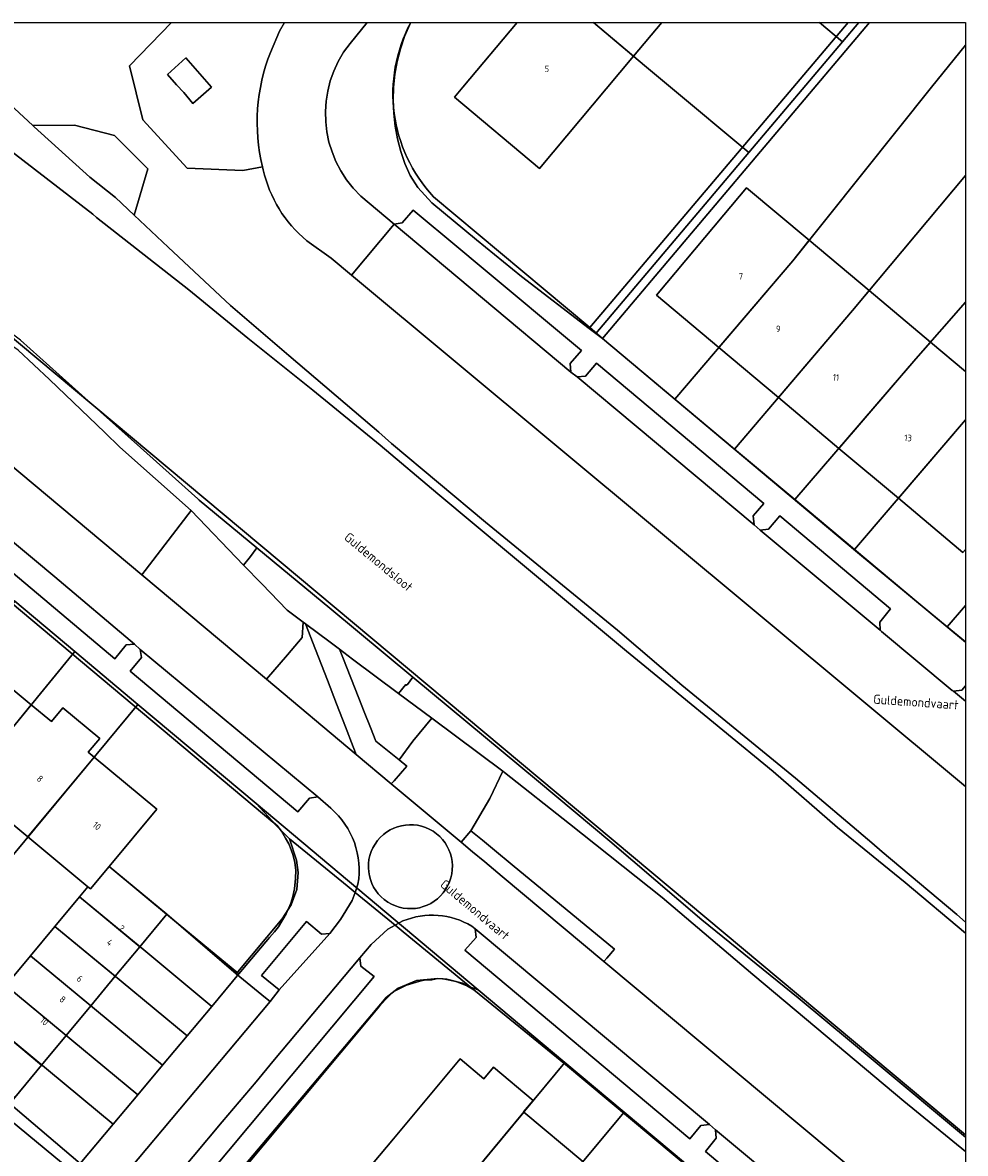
# Model space of a CAD drawing. Header units: metres. Extents: x 93498 to 93835, y 474827 to 475005.
# Tile 17 of 18: x 93642 to 93714, y 474919 to 475005. Entities that reach past the tile are written whole.
import ezdxf
from ezdxf.enums import TextEntityAlignment as Align
from ezdxf.lldxf.tags import DXFTag

# ---------------------------------------------------------------- set-up
doc = ezdxf.new("R2010")
doc.units = ezdxf.units.M
for name, color, linetype in [('B-WE-GK-KADEMUUR-G', 252, 'Continuous'), ('B-WE-GR-BEPLANTING_CULTUUR_BOSPLANTSOEN-G', 96, 'GR-PLANTSOEN'), ('B-WE-GR-BEPLANTING_CULTUUR_HEESTERS-G', 96, 'Continuous'), ('B-WE-GR-GRAS_KRUIDENRIJK-G', 96, 'Continuous'), ('B-WE-GR-GROENVOORZIENING-G', 96, 'Continuous'), ('B-WE-GW-WATERGANG_INSTEEK-G', 252, 'Continuous'), ('B-WE-KG-GRENS_PERCEEL-G', 150, 'KG-PERCEEL'), ('B-WE-OG-BEBOUWING-G', 3, 'Continuous'), ('B-WE-OG-BEBOUWING-T18', 2, 'Continuous'), ('B-WE-OG-BEBOUWING_HUISNUMMER-T18', 2, 'Continuous'), ('B-WE-OG-BEBOUWING_STRAATNAAM-T18', 3, 'Continuous'), ('B-WE-OG-TERREIN_ERF-G', 252, 'Continuous'), ('B-WE-OG-WATER-G', 150, 'Continuous'), ('B-WE-VH-VERHARDING_BETONSTRAATSTEEN-G', 252, 'Continuous'), ('B-WE-VH-VERHARDING_OPEN-G', 252, 'Continuous'), ('B-WE-VH-VERHARDING_TEGEL-G', 252, 'Continuous')]:
    doc.layers.add(name, color=color, linetype=linetype)
doc.styles.add('NLCS-ISO', font='txt')
doc.styles.get("Standard").update_dxf_attribs({"font": 'arial.ttf'})
doc.linetypes.add('GR-PLANTSOEN', pattern='A,0,[179,NLCS.shx,S=2,R=0,X=0,Y=0],-4', length=4)
tags = doc.linetypes.add('KG-PERCEEL', pattern='A,5.5,-2,["P",Standard,S=1.8,R=0,X=-0.5,Y=-0.9],-2,5.5,-2,[5,NLCS.shx,S=0.75,R=0,X=0,Y=0],-2', length=19).pattern_tags.tags
tags[6] = DXFTag(74, 10)

msp = doc.modelspace()

# ---------------------------------------------------------------- linework, layer by layer
msp.add_lwpolyline([(93498.56, 475004.928), (93713.6, 475004.928), (93713.6, 474827.2), (93498.56, 474827.2)], close=True)
at = {"layer": 'B-WE-GK-KADEMUUR-G', "ltscale": 0.2, "flags": 128}
for points in [[(93627.026, 475004.928), (93629.914, 475002.833), (93634.174, 475000), (93637.323, 474997.87), (93647.111, 474990.323), (93647.407, 474990.089), (93654.42, 474984.557), (93658.922, 474980.895), (93663.89, 474976.927), (93669.011, 474972.725), (93673.403, 474969.014), (93678.793, 474964.522), (93687.789, 474957.036), (93691.281, 474954.154), (93698.948, 474947.866), (93703.846, 474943.598), (93709.007, 474939.406), (93713.6, 474935.549)], [(93655.222, 474968.54), (93655.107, 474968.635), (93650.756, 474972.555), (93646.755, 474976.095), (93641.601, 474980.735), (93637.598, 474983.724)], [(93659.603, 474964.913), (93655.222, 474968.54)], [(93671.497, 474955.047), (93665.175, 474960.299), (93659.603, 474964.913)], [(93713.6, 474919.988), (93706.891, 474925.601), (93700.855, 474930.617), (93693.53, 474936.567), (93686.507, 474942.557), (93681.079, 474947.087), (93671.497, 474955.047)]]:
    msp.add_lwpolyline(points, dxfattribs=at)
at = {"layer": 'B-WE-GR-BEPLANTING_CULTUUR_BOSPLANTSOEN-G', "ltscale": 0.2, "flags": 128}
msp.add_lwpolyline([(93653.102, 475004.928), (93649.902, 475001.639), (93650.919, 474997.512), (93654.312, 474993.837), (93658.552, 474993.667), (93660.042, 474993.949), (93660.042, 474993.949, -0.155554), (93660.653, 475002.658), (93660.653, 475002.658), (93661.348, 475004.281), (93661.729, 475004.928)], format="xyb", dxfattribs=at)
for points in [[(93654.903, 475001.44), (93656.151, 475000.017), (93654.744, 474998.776), (93654.056, 474999.591), (93653.496, 475000.199), (93652.812, 475000.987), (93654.214, 475002.243), (93654.903, 475001.44)], [(93642.554, 474997.076), (93642.656, 474996.982), (93646.893, 474993.14), (93648.842, 474991.607), (93650.26, 474990.262), (93651.315, 474993.78), (93648.771, 474996.325), (93645.718, 474997.116), (93642.554, 474997.076)]]:
    msp.add_lwpolyline(points, close=True, dxfattribs=at)
at = {"layer": 'B-WE-GR-BEPLANTING_CULTUUR_HEESTERS-G', "ltscale": 0.2, "flags": 128}
msp.add_lwpolyline([(93658.606, 474963.589), (93654.607, 474967.739), (93650.848, 474962.838), (93660.344, 474954.887), (93661.938, 474956.748), (93663.074, 474958.076), (93663.14, 474959.24), (93661.918, 474960.152), (93659.981, 474962.162), (93658.606, 474963.589)], close=True, dxfattribs=at)
at = {"layer": 'B-WE-GR-GRAS_KRUIDENRIJK-G', "ltscale": 0.2, "flags": 128}
for points in [[(93634.135, 475004.928), (93637.059, 475002.16), (93638.973, 475000.348), (93639.374, 475000), (93642.554, 474997.076), (93645.718, 474997.116), (93648.771, 474996.325), (93651.315, 474993.78), (93650.26, 474990.262), (93652.848, 474987.807), (93657.617, 474983.378), (93662.047, 474979.572), (93668.387, 474974.157), (93668.896, 474973.708), (93669.869, 474972.85), (93677.043, 474966.861), (93687.101, 474958.627), (93691.998, 474954.434), (93700.652, 474947.361), (93706.46, 474942.419), (93707.263, 474941.743), (93712.951, 474936.954), (93713.6, 474936.384)], [(93713.6, 474918.906), (93708.898, 474922.736), (93702.292, 474928.313), (93697.396, 474932.393), (93690.486, 474938.271), (93683.428, 474943.883), (93678.495, 474947.775), (93678.361, 474947.875), (93677.361, 474945.794), (93675.919, 474943.347), (93676.797, 474942.623), (93677.723, 474941.859), (93679.069, 474940.75), (93686.86, 474934.328), (93686.271, 474933.638), (93686.056, 474933.386), (93713.6, 474910.375)]]:
    msp.add_lwpolyline(points, dxfattribs=at)
msp.add_lwpolyline([(93713.6, 474946.713), (93666.82, 474985.685), (93666.82, 474985.685), (93665.266, 474986.98), (93663.422, 474988.306), (93663.422, 474988.306, -0.16693), (93660.103, 474993.707), (93660.103, 474993.707), (93660.042, 474993.949), (93658.552, 474993.667), (93654.312, 474993.837), (93650.919, 474997.512), (93649.902, 475001.639), (93653.102, 475004.928)], format="xyb", dxfattribs=at)
msp.add_lwpolyline([(93648.018, 474973.686), (93643.804, 474977.738), (93641.438, 474979.971), (93634.563, 474984.677), (93633.947, 474984.208), (93630.819, 474981.826), (93631.857, 474976.194), (93634.69, 474975.181), (93637.387, 474973.849), (93639.567, 474972.284), (93650.848, 474962.838), (93654.607, 474967.739), (93649.181, 474972.567), (93648.018, 474973.686)], close=True, dxfattribs=at)
at = {"layer": 'B-WE-GR-GROENVOORZIENING-G', "ltscale": 0.2, "flags": 128}
for points in [[(93667.191, 474949.154), (93666.96, 474949.748), (93666.372, 474951.259), (93665.691, 474953.01), (93664.987, 474954.819), (93664.074, 474957.166), (93663.319, 474959.106), (93663.14, 474959.24), (93663.074, 474958.076), (93661.938, 474956.748), (93660.344, 474954.887), (93667.191, 474949.154)], [(93672.946, 474951.918), (93670.401, 474953.818), (93666.902, 474956.431), (93665.909, 474957.172), (93666.152, 474956.558), (93667.38, 474953.453), (93667.794, 474952.407), (93668.269, 474951.206), (93668.679, 474950.17), (93670.457, 474948.738), (93671.501, 474950.166), (93672.946, 474951.918)], [(93671.501, 474950.166), (93670.457, 474948.738), (93671.039, 474948.269), (93670.069, 474947.158), (93669.856, 474946.914), (93675.173, 474942.469), (93675.919, 474943.347), (93677.361, 474945.794), (93678.361, 474947.875), (93672.946, 474951.918), (93671.501, 474950.166)]]:
    msp.add_lwpolyline(points, close=True, dxfattribs=at)
at = {"layer": 'B-WE-GW-WATERGANG_INSTEEK-G', "ltscale": 0.2, "flags": 128}
for points in [[(93627.026, 475004.928), (93629.914, 475002.833), (93634.174, 475000), (93637.323, 474997.87), (93647.111, 474990.323), (93647.407, 474990.089), (93654.42, 474984.557), (93658.922, 474980.895), (93663.89, 474976.927), (93669.011, 474972.725), (93673.403, 474969.014), (93678.793, 474964.522), (93687.789, 474957.036), (93691.281, 474954.154), (93698.948, 474947.866), (93703.846, 474943.598), (93709.007, 474939.406), (93713.6, 474935.549)], [(93713.6, 474936.384), (93712.951, 474936.954), (93707.263, 474941.743), (93706.46, 474942.419), (93700.652, 474947.361), (93691.998, 474954.434), (93687.101, 474958.627), (93677.043, 474966.861), (93669.869, 474972.85), (93668.896, 474973.708), (93668.387, 474974.157), (93662.047, 474979.572), (93657.617, 474983.378), (93652.848, 474987.807), (93650.26, 474990.262), (93648.842, 474991.607), (93646.893, 474993.14), (93642.656, 474996.982), (93642.554, 474997.076), (93639.374, 475000), (93638.973, 475000.348), (93637.059, 475002.16), (93634.135, 475004.928)], [(93641.438, 474979.971), (93643.804, 474977.738), (93648.018, 474973.686), (93649.181, 474972.567), (93654.607, 474967.739), (93654.607, 474967.739), (93658.606, 474963.589), (93659.123, 474964.24), (93659.603, 474964.913), (93655.222, 474968.54), (93655.107, 474968.635), (93650.756, 474972.555), (93646.755, 474976.095), (93641.601, 474980.735)], [(93713.6, 474919.988), (93706.891, 474925.601), (93700.855, 474930.617), (93693.53, 474936.567), (93686.507, 474942.557), (93681.079, 474947.087), (93671.497, 474955.047), (93671.493, 474955.041), (93671.079, 474954.492), (93671.027, 474954.426), (93670.955, 474954.488), (93670.401, 474953.818), (93672.946, 474951.918), (93678.361, 474947.875), (93678.495, 474947.775), (93683.428, 474943.883), (93690.486, 474938.271), (93697.396, 474932.393), (93702.292, 474928.313), (93708.898, 474922.736), (93713.6, 474918.906)]]:
    msp.add_lwpolyline(points, dxfattribs=at)
at = {"layer": 'B-WE-KG-GRENS_PERCEEL-G', "ltscale": 0.2, "flags": 128}
for points in [[(93624.042, 475004.928), (93621.05, 475002.455), (93621.397, 475002.129), (93621.396, 475001.779), (93620.315, 474998.176), (93713.6, 474920.166)], [(93671.332, 475004.928), (93671.257, 475004.78), (93670.874, 475003.867), (93670.559, 475002.928), (93670.313, 475001.969), (93670.137, 475000.995), (93670.033, 475000.01), (93669.999, 474999.021), (93670.038, 474998.032), (93670.148, 474997.048), (93670.329, 474996.075), (93670.581, 474995.117), (93670.901, 474994.18), (93671.288, 474993.269), (93671.873, 474992.368), (93672.939, 474991.184), (93676.353, 474988.387), (93679.766, 474985.59), (93684.924, 474981.617), (93685.44, 474981.233), (93697.102, 474995.029), (93691.132, 475000), (93689.148, 475001.652), (93685.269, 475004.928)], [(93713.6, 474957.737), (93712.224, 474958.88), (93710.013, 474960.717), (93705.161, 474964.777), (93700.616, 474968.581), (93696.013, 474972.432), (93691.469, 474976.235), (93685.956, 474980.848), (93685.44, 474981.233), (93684.924, 474981.617), (93679.766, 474985.59), (93676.353, 474988.387), (93672.939, 474991.184), (93671.873, 474992.368), (93671.288, 474993.269), (93670.901, 474994.18), (93670.581, 474995.117), (93670.329, 474996.075), (93670.148, 474997.048), (93670.038, 474998.032), (93669.999, 474999.021), (93670.033, 475000.01), (93670.137, 475000.995), (93670.313, 475001.969), (93670.559, 475002.928), (93670.874, 475003.867), (93671.257, 475004.78), (93671.332, 475004.928)], [(93685.269, 475004.928), (93689.148, 475001.652), (93691.132, 475000), (93697.102, 474995.029), (93704.238, 475003.471), (93702.496, 475004.928)], [(93705.47, 475004.928), (93704.238, 475003.471), (93697.102, 474995.029), (93685.44, 474981.233), (93685.956, 474980.848), (93691.469, 474976.235), (93700.443, 474986.777), (93711.03, 475000), (93713.6, 475003.21)], [(93702.496, 475004.928), (93704.238, 475003.471), (93705.47, 475004.928)], [(93713.6, 475003.21), (93711.03, 475000), (93700.443, 474986.777), (93691.469, 474976.235), (93696.013, 474972.432), (93705.002, 474982.991), (93713.6, 474993.266)], [(93713.6, 474920.166), (93620.315, 474998.176), (93621.396, 475001.779), (93621.397, 475002.129), (93617.113, 474999.462), (93606.76, 474990.037), (93586.453, 474970.884), (93560.984, 474946.203), (93549.507, 474933.898), (93551.363, 474932.746), (93551.586, 474932.98), (93564.403, 474920.365), (93559.321, 474915.3), (93555.801, 474911.522), (93555.322, 474911.162), (93555.183, 474911.14), (93555.415, 474910.918), (93554.56, 474910.03), (93547.227, 474902.411), (93551.802, 474879.626), (93566.307, 474867.345), (93565.993, 474867.983), (93565.267, 474869.022), (93564.017, 474871.223), (93559.836, 474885.063), (93559.435, 474886.449), (93559.239, 474887.301), (93559.024, 474888.17), (93558.998, 474889.108), (93558.979, 474889.55), (93558.99, 474890.261), (93559.144, 474891.179), (93559.37, 474892.067), (93559.583, 474892.706), (93559.924, 474893.497), (93560.251, 474894.039), (93560.55, 474894.703), (93561.287, 474895.652), (93569.047, 474904.936), (93569.366, 474905.317), (93574.547, 474911.517), (93578.449, 474916.185), (93582.18, 474920.648), (93586.045, 474925.272), (93589.892, 474929.876), (93589.977, 474929.977), (93593.865, 474934.628), (93597.671, 474939.18), (93597.751, 474939.276), (93601.519, 474943.784), (93605.421, 474948.452), (93610.552, 474954.591), (93610.755, 474954.834), (93618.934, 474964.619), (93619.673, 474965.532), (93620.552, 474966.263), (93621.51, 474966.893), (93622.272, 474967.33), (93622.902, 474967.649), (93623.534, 474967.933), (93624.17, 474968.182), (93625.039, 474968.397), (93625.949, 474968.544), (93626.577, 474968.668), (93627.451, 474968.618), (93628.338, 474968.621), (93629.112, 474968.491), (93629.717, 474968.471), (93630.369, 474968.313), (93631.043, 474968.104), (93631.883, 474967.82), (93632.764, 474967.468), (93633.581, 474967.04), (93634.26, 474966.565), (93634.636, 474966.313), (93636.603, 474964.664), (93641.176, 474960.83), (93645.741, 474957.002), (93650.548, 474952.971), (93659.551, 474945.422), (93676.469, 474931.236), (93683.091, 474925.684), (93687.605, 474921.899), (93692.265, 474917.991), (93696.725, 474914.252), (93705.85, 474906.601), (93713.6, 474900.103)], [(93713.6, 474993.266), (93705.002, 474982.991), (93696.013, 474972.432), (93700.616, 474968.581), (93709.818, 474979.316), (93713.6, 474983.631)], [(93713.6, 474983.631), (93709.818, 474979.316), (93700.616, 474968.581), (93705.161, 474964.777), (93713.6, 474974.664)], [(93713.6, 474974.664), (93705.161, 474964.777), (93710.013, 474960.717), (93712.224, 474958.88), (93713.6, 474960.503)], [(93713.6, 474960.503), (93712.224, 474958.88), (93713.6, 474957.737)]]:
    msp.add_lwpolyline(points, dxfattribs=at)
for points in [[(93645.741, 474957.002), (93641.176, 474960.83), (93625.651, 474941.97), (93630.085, 474938.265), (93630.284, 474938.099), (93645.741, 474957.002)], [(93630.284, 474938.099), (93630.085, 474938.265), (93626.832, 474934.385), (93631.704, 474930.254), (93650.548, 474952.971), (93645.741, 474957.002), (93630.284, 474938.099)], [(93636.395, 474926.276), (93638.789, 474929.162), (93638.849, 474929.232), (93638.685, 474929.37), (93638.726, 474929.42), (93640.497, 474931.556), (93642.374, 474933.818), (93644.232, 474936.058), (93646.103, 474938.313), (93646.741, 474939.082), (93646.941, 474938.915), (93648.354, 474940.63), (93653.198, 474936.612), (93658.238, 474932.431), (93660.568, 474935.215), (93660.958, 474935.638), (93661.262, 474936.036), (93661.835, 474937.024), (93662.212, 474937.819), (93662.347, 474938.327), (93662.491, 474938.925), (93662.567, 474939.712), (93662.584, 474940.352), (93662.518, 474940.932), (93662.384, 474941.47), (93662.223, 474941.9), (93662.044, 474942.346), (93661.794, 474942.787), (93661.484, 474943.311), (93661.144, 474943.761), (93660.778, 474944.103), (93659.551, 474945.422), (93650.548, 474952.971), (93631.704, 474930.254), (93636.395, 474926.276)], [(93584.627, 474852.054), (93600.265, 474839.001), (93599.908, 474839.555), (93599.595, 474840.114), (93599.316, 474840.481), (93599.154, 474840.715), (93599.006, 474841.004), (93598.8, 474841.342), (93598.658, 474841.756), (93598.545, 474842.048), (93598.442, 474842.43), (93598.348, 474843.131), (93598.34, 474843.432), (93598.349, 474843.752), (93598.403, 474844.165), (93598.476, 474844.561), (93598.632, 474845.018), (93598.851, 474845.586), (93599.091, 474846.103), (93599.399, 474846.662), (93603.068, 474851.057), (93606.84, 474855.575), (93610.71, 474860.211), (93612.567, 474862.435), (93615.023, 474865.376), (93620.983, 474872.517), (93624.828, 474877.125), (93628.641, 474881.693), (93632.438, 474886.242), (93636.396, 474890.984), (93640.273, 474895.63), (93644.166, 474900.295), (93647.916, 474904.787), (93651.761, 474909.394), (93657.161, 474915.864), (93668.952, 474929.991), (93669.407, 474930.491), (93669.996, 474931.073), (93671.018, 474931.585), (93672.022, 474931.882), (93672.474, 474931.991), (93672.935, 474931.994), (93673.407, 474932.087), (93673.816, 474932.068), (93674.791, 474931.867), (93675.618, 474931.528), (93676.469, 474931.236), (93659.551, 474945.422), (93660.778, 474944.103), (93661.144, 474943.761), (93661.484, 474943.311), (93661.794, 474942.787), (93662.044, 474942.346), (93662.223, 474941.9), (93662.384, 474941.47), (93662.518, 474940.932), (93662.584, 474940.352), (93662.567, 474939.712), (93662.491, 474938.925), (93662.347, 474938.327), (93662.212, 474937.819), (93661.835, 474937.024), (93661.262, 474936.036), (93660.958, 474935.638), (93660.568, 474935.215), (93658.238, 474932.431), (93656.172, 474929.962), (93654.291, 474927.714), (93652.424, 474925.483), (93650.537, 474923.228), (93648.654, 474920.978), (93646.159, 474917.996), (93640.238, 474910.92), (93636.466, 474906.414), (93632.616, 474901.812), (93628.765, 474897.21), (93624.866, 474892.55), (93620.967, 474887.891), (93617.164, 474883.346), (93613.345, 474878.782), (93609.446, 474874.123), (93603.942, 474867.546), (93592.742, 474854.162), (93592.204, 474853.602), (93592.083, 474853.343), (93591.806, 474853.054), (93591.056, 474852.476), (93590.397, 474852.084), (93589.886, 474851.828), (93589.462, 474851.597), (93589.062, 474851.51), (93588.728, 474851.464), (93588.308, 474851.394), (93587.902, 474851.377), (93587.118, 474851.417), (93586.737, 474851.51), (93585.9, 474851.758), (93585.459, 474851.934), (93585.207, 474851.984), (93584.627, 474852.054)], [(93656.172, 474929.962), (93658.238, 474932.431), (93653.198, 474936.612), (93648.354, 474940.63), (93646.941, 474938.915), (93646.741, 474939.082), (93646.103, 474938.313), (93651.143, 474934.133), (93656.172, 474929.962)], [(93654.291, 474927.714), (93656.172, 474929.962), (93651.143, 474934.133), (93646.103, 474938.313), (93644.232, 474936.058), (93649.271, 474931.879), (93654.291, 474927.714)], [(93652.424, 474925.483), (93654.291, 474927.714), (93649.271, 474931.879), (93644.232, 474936.058), (93642.374, 474933.818), (93652.424, 474925.483)], [(93646.159, 474917.996), (93636.395, 474926.276), (93631.704, 474930.254), (93626.832, 474934.385), (93624.914, 474932.098), (93620.952, 474927.373), (93621.104, 474927.244), (93640.238, 474910.92), (93646.159, 474917.996)], [(93650.537, 474923.228), (93652.424, 474925.483), (93642.374, 474933.818), (93640.497, 474931.556), (93650.537, 474923.228)], [(93676.469, 474931.236), (93675.618, 474931.528), (93674.791, 474931.867), (93673.816, 474932.068), (93673.407, 474932.087), (93672.935, 474931.994), (93672.474, 474931.991), (93672.022, 474931.882), (93671.018, 474931.585), (93669.996, 474931.073), (93669.407, 474930.491), (93668.952, 474929.991), (93657.161, 474915.864), (93667.722, 474907.14), (93683.091, 474925.684), (93676.469, 474931.236)], [(93640.497, 474931.556), (93638.726, 474929.42), (93638.685, 474929.37), (93638.849, 474929.232), (93638.789, 474929.162), (93648.654, 474920.978), (93650.537, 474923.228), (93640.497, 474931.556)], [(93646.159, 474917.996), (93648.654, 474920.978), (93638.789, 474929.162), (93636.395, 474926.276), (93646.159, 474917.996)], [(93687.605, 474921.899), (93683.091, 474925.684), (93667.722, 474907.14), (93672.205, 474903.436), (93687.605, 474921.899)], [(93672.205, 474903.436), (93676.45, 474899.93), (93673.255, 474896.148), (93673.493, 474895.946), (93673.58, 474895.872), (93692.265, 474917.991), (93687.605, 474921.899), (93672.205, 474903.436)]]:
    msp.add_lwpolyline(points, close=True, dxfattribs=at)
at = {"layer": 'B-WE-OG-BEBOUWING-G', "ltscale": 0.2, "flags": 128}
for points in [[(93679.45, 475004.928), (93675.319, 475000), (93674.682, 474999.24), (93681.15, 474993.818), (93688.31, 475002.36), (93685.269, 475004.928)], [(93679.45, 475004.928), (93675.319, 475000), (93674.682, 474999.24), (93681.15, 474993.818), (93688.31, 475002.36), (93685.269, 475004.928)], [(93685.269, 475004.928), (93688.31, 475002.36), (93690.463, 475004.928)], [(93685.269, 475004.928), (93688.31, 475002.36), (93690.463, 475004.928)], [(93713.6, 474978.354), (93710.935, 474980.59), (93709.818, 474979.316), (93703.962, 474972.484), (93708.494, 474968.682), (93713.6, 474974.664)], [(93713.6, 474978.354), (93710.935, 474980.59), (93709.818, 474979.316), (93703.962, 474972.484), (93708.494, 474968.682), (93713.6, 474974.664)], [(93713.6, 474974.664), (93708.494, 474968.682), (93713.408, 474964.559), (93713.6, 474964.788)], [(93713.6, 474974.664), (93708.494, 474968.682), (93713.408, 474964.559), (93713.6, 474964.788)]]:
    msp.add_lwpolyline(points, dxfattribs=at)
for points in [[(93694.812, 474980.162), (93700.443, 474986.777), (93701.696, 474988.342), (93696.927, 474992.343), (93695.199, 474990.284), (93690.055, 474984.153), (93694.812, 474980.162)], [(93694.812, 474980.162), (93700.443, 474986.777), (93701.696, 474988.342), (93696.927, 474992.343), (93695.199, 474990.284), (93690.055, 474984.153), (93694.812, 474980.162)], [(93701.696, 474988.342), (93700.443, 474986.777), (93694.812, 474980.162), (93699.351, 474976.353), (93705.002, 474982.991), (93706.269, 474984.505), (93701.696, 474988.342)], [(93701.696, 474988.342), (93700.443, 474986.777), (93694.812, 474980.162), (93699.351, 474976.353), (93705.002, 474982.991), (93706.269, 474984.505), (93701.696, 474988.342)], [(93710.935, 474980.59), (93706.269, 474984.505), (93705.002, 474982.991), (93699.351, 474976.353), (93703.962, 474972.484), (93709.818, 474979.316), (93710.935, 474980.59)], [(93710.935, 474980.59), (93706.269, 474984.505), (93705.002, 474982.991), (93699.351, 474976.353), (93703.962, 474972.484), (93709.818, 474979.316), (93710.935, 474980.59)], [(93636.854, 474946.134), (93637.414, 474946.819), (93642.417, 474952.937), (93637.818, 474956.751), (93632.777, 474950.666), (93632.095, 474949.734), (93632.166, 474948.526), (93632.686, 474947.381), (93633.641, 474946.345), (93634.946, 474945.865), (93636.137, 474945.871), (93636.807, 474946.175), (93636.854, 474946.134)], [(93636.854, 474946.134), (93637.414, 474946.819), (93642.417, 474952.937), (93637.818, 474956.751), (93632.777, 474950.666), (93632.095, 474949.734), (93632.166, 474948.526), (93632.686, 474947.381), (93633.641, 474946.345), (93634.946, 474945.865), (93636.137, 474945.871), (93636.807, 474946.175), (93636.854, 474946.134)], [(93642.417, 474952.937), (93637.414, 474946.819), (93642.171, 474942.873), (93647.216, 474948.955), (93646.772, 474949.323), (93647.65, 474950.379), (93644.842, 474952.714), (93643.955, 474951.66), (93642.417, 474952.937)], [(93642.417, 474952.937), (93637.414, 474946.819), (93642.171, 474942.873), (93647.216, 474948.955), (93646.772, 474949.323), (93647.65, 474950.379), (93644.842, 474952.714), (93643.955, 474951.66), (93642.417, 474952.937)], [(93647.216, 474948.955), (93642.171, 474942.873), (93646.741, 474939.082), (93646.941, 474938.915), (93648.351, 474940.626), (93651.981, 474945.002), (93647.216, 474948.955)], [(93647.216, 474948.955), (93642.171, 474942.873), (93646.741, 474939.082), (93646.941, 474938.915), (93648.351, 474940.626), (93651.981, 474945.002), (93647.216, 474948.955)], [(93646.103, 474938.313), (93650.69, 474934.509), (93652.743, 474936.983), (93648.351, 474940.626), (93646.941, 474938.915), (93646.741, 474939.082), (93646.103, 474938.313)], [(93646.103, 474938.313), (93650.69, 474934.509), (93652.743, 474936.983), (93648.351, 474940.626), (93646.941, 474938.915), (93646.741, 474939.082), (93646.103, 474938.313)], [(93650.69, 474934.509), (93646.103, 474938.313), (93644.231, 474936.059), (93648.819, 474932.253), (93650.69, 474934.509)], [(93650.69, 474934.509), (93646.103, 474938.313), (93644.231, 474936.059), (93648.819, 474932.253), (93650.69, 474934.509)], [(93644.231, 474936.059), (93642.371, 474933.82), (93646.961, 474930.014), (93648.819, 474932.253), (93644.231, 474936.059)], [(93644.231, 474936.059), (93642.371, 474933.82), (93646.961, 474930.014), (93648.819, 474932.253), (93644.231, 474936.059)], [(93642.371, 474933.82), (93640.494, 474931.559), (93645.084, 474927.751), (93646.961, 474930.014), (93642.371, 474933.82)], [(93642.371, 474933.82), (93640.494, 474931.559), (93645.084, 474927.751), (93646.961, 474930.014), (93642.371, 474933.82)], [(93645.084, 474927.751), (93640.494, 474931.559), (93638.68, 474929.375), (93638.849, 474929.232), (93638.789, 474929.162), (93643.211, 474925.493), (93645.084, 474927.751)], [(93645.084, 474927.751), (93640.494, 474931.559), (93638.68, 474929.375), (93638.849, 474929.232), (93638.789, 474929.162), (93643.211, 474925.493), (93645.084, 474927.751)], [(93641.163, 474923.024), (93643.211, 474925.493), (93638.789, 474929.162), (93636.741, 474926.693), (93641.163, 474923.024)], [(93641.163, 474923.024), (93643.211, 474925.493), (93638.789, 474929.162), (93636.741, 474926.693), (93641.163, 474923.024)], [(93679.954, 474921.899), (93679.933, 474921.916), (93680.67, 474922.798), (93677.655, 474925.319), (93676.918, 474924.436), (93675.099, 474925.956), (93670.016, 474919.873), (93668.413, 474917.955), (93673.246, 474913.915), (93674.849, 474915.833), (93674.895, 474915.795), (93679.954, 474921.899)], [(93679.954, 474921.899), (93679.933, 474921.916), (93680.67, 474922.798), (93677.655, 474925.319), (93676.918, 474924.436), (93675.099, 474925.956), (93670.016, 474919.873), (93668.413, 474917.955), (93673.246, 474913.915), (93674.849, 474915.833), (93674.895, 474915.795), (93679.954, 474921.899)], [(93679.954, 474921.899), (93674.895, 474915.795), (93679.384, 474912.043), (93684.462, 474918.131), (93679.954, 474921.899)], [(93679.954, 474921.899), (93674.895, 474915.795), (93679.384, 474912.043), (93684.462, 474918.131), (93679.954, 474921.899)]]:
    msp.add_lwpolyline(points, close=True, dxfattribs=at)
at = {"layer": 'B-WE-OG-TERREIN_ERF-G', "ltscale": 0.2, "flags": 128}
msp.add_lwpolyline([(93671.336, 475004.928, 0.320651), (93673.083, 474991.656), (93673.083, 474991.656), (93684.993, 474981.699), (93704.656, 475004.928)], format="xyb", dxfattribs=at)
for points in [[(93690.463, 475004.928), (93688.31, 475002.36), (93681.15, 474993.818), (93674.682, 474999.24), (93675.319, 475000), (93679.45, 475004.928)], [(93706.284, 475004.928), (93685.956, 474980.848), (93705.222, 474964.681), (93713.6, 474957.71)], [(93713.6, 474964.788), (93713.408, 474964.559), (93708.494, 474968.682), (93703.962, 474972.484), (93699.351, 474976.353), (93694.812, 474980.162), (93690.055, 474984.153), (93695.199, 474990.284), (93696.927, 474992.343), (93701.696, 474988.342), (93706.269, 474984.505), (93710.935, 474980.59), (93713.6, 474978.354)], [(93637.818, 474956.751), (93642.417, 474952.937), (93643.955, 474951.66), (93644.842, 474952.714), (93647.65, 474950.379), (93646.772, 474949.323), (93647.216, 474948.955), (93651.981, 474945.002), (93648.351, 474940.626), (93652.743, 474936.983), (93658.047, 474932.449), (93661.542, 474936.625), (93662.227, 474937.693), (93662.662, 474938.86), (93662.763, 474940.161), (93662.64, 474941.101), (93662.104, 474942.736), (93660.843, 474943.994), (93634.001, 474966.473)], [(93640.494, 474931.559), (93642.371, 474933.82), (93644.231, 474936.059), (93646.103, 474938.313), (93646.741, 474939.082), (93642.171, 474942.873), (93637.414, 474946.819)], [(93707.748, 474904.948), (93683.12, 474925.525), (93676.155, 474931.219), (93675.287, 474931.734), (93674.096, 474932.038), (93673.4, 474932.08), (93671.766, 474931.939), (93670.374, 474931.354), (93669.459, 474930.645), (93657.28, 474916.198)], [(93668.413, 474917.955), (93670.016, 474919.873), (93675.099, 474925.956), (93676.918, 474924.436), (93677.655, 474925.319), (93680.67, 474922.798), (93679.933, 474921.916), (93679.954, 474921.899), (93684.462, 474918.131)], [(93603.296, 474867.043), (93645.473, 474917.443), (93645.462, 474917.452), (93645.462, 474917.452), (93640.17, 474921.827)]]:
    msp.add_lwpolyline(points, dxfattribs=at)
at = {"layer": 'B-WE-OG-WATER-G', "ltscale": 0.2, "flags": 128}
for points in [[(93713.6, 474935.549), (93709.007, 474939.406), (93703.846, 474943.598), (93698.948, 474947.866), (93691.281, 474954.154), (93687.789, 474957.036), (93678.793, 474964.522), (93673.403, 474969.014), (93669.011, 474972.725), (93663.89, 474976.927), (93658.922, 474980.895), (93654.42, 474984.557), (93647.407, 474990.089), (93647.111, 474990.323), (93637.323, 474997.87), (93634.174, 475000), (93629.914, 475002.833), (93627.026, 475004.928)], [(93641.601, 474980.735), (93646.755, 474976.095), (93650.756, 474972.555), (93655.107, 474968.635), (93655.222, 474968.54), (93659.603, 474964.913), (93665.175, 474960.299), (93671.497, 474955.047), (93681.079, 474947.087), (93686.507, 474942.557), (93693.53, 474936.567), (93700.855, 474930.617), (93706.891, 474925.601), (93713.6, 474919.988)]]:
    msp.add_lwpolyline(points, dxfattribs=at)
at = {"layer": 'B-WE-VH-VERHARDING_BETONSTRAATSTEEN-G', "ltscale": 0.2, "flags": 128}
for points in [[(93661.729, 475004.928), (93661.348, 475004.281), (93660.653, 475002.658), (93660.653, 475002.658, 0.155554), (93660.042, 474993.949), (93660.042, 474993.949), (93660.103, 474993.707), (93660.103, 474993.707, 0.16693), (93663.422, 474988.306), (93663.422, 474988.306), (93665.266, 474986.98), (93666.82, 474985.685), (93670.064, 474989.579), (93667.525, 474991.716), (93667.525, 474991.716, -0.388746), (93666.713, 475003.343), (93666.713, 475003.343), (93668.025, 475004.928)], [(93641.136, 474965.258), (93642.674, 474963.979), (93644.213, 474962.701), (93650.285, 474957.561), (93650.71, 474957.147), (93664.262, 474945.939), (93665.24, 474945.057), (93665.24, 474945.057, -0.264948), (93667.317, 474939.27), (93667.317, 474939.27), (93667.092, 474938.648), (93670.144, 474936.146), (93670.745, 474936.474), (93670.745, 474936.474, -0.234158), (93676.002, 474936.075), (93676.002, 474936.075), (93676.254, 474935.86), (93694.094, 474920.952), (93694.56, 474920.55), (93712.415, 474905.683), (93712.62, 474905.482), (93712.62, 474905.482, -0.072688), (93713.6, 474904.438, -0.072688)], [(93668.617, 474942.332, -0.999905), (93674.008, 474938.885)], [(93674.008, 474938.885, -0.999927), (93668.617, 474942.332)]]:
    msp.add_lwpolyline(points, format="xyb", dxfattribs=at)
for points in [[(93675.014, 474987.732), (93671.529, 474990.636), (93670.682, 474989.666), (93670.064, 474989.579), (93683.535, 474978.292), (93683.476, 474978.951), (93684.354, 474979.948), (93676.551, 474986.451), (93675.014, 474987.732)], [(93697.502, 474966.667), (93697.432, 474967.341), (93698.245, 474968.278), (93685.485, 474978.985), (93684.645, 474977.984), (93684.021, 474977.927), (93697.502, 474966.667)], [(93636.816, 474968.838), (93636.858, 474968.189), (93636.007, 474967.199), (93648.788, 474956.459), (93649.656, 474957.507), (93650.285, 474957.561), (93644.213, 474962.701), (93642.674, 474963.979), (93641.136, 474965.258), (93636.816, 474968.838)], [(93707.101, 474958.641), (93707.072, 474959.252), (93707.896, 474960.268), (93699.46, 474967.339), (93698.606, 474966.329), (93697.976, 474966.253), (93707.101, 474958.641)], [(93650.71, 474957.147), (93650.823, 474956.55), (93649.963, 474955.507), (93662.725, 474944.78), (93663.616, 474945.837), (93664.262, 474945.939), (93650.71, 474957.147)], [(93665.171, 474935.519), (93664.545, 474935.462), (93663.395, 474936.423), (93659.956, 474932.321), (93661.306, 474931.23), (93665.171, 474935.519)], [(93676.254, 474935.86), (93676.33, 474935.209), (93675.459, 474934.245), (93692.602, 474919.869), (93693.449, 474920.898), (93694.094, 474920.952), (93676.254, 474935.86)], [(93652.555, 474915.874), (93653.207, 474915.95), (93654.226, 474915.095), (93668.545, 474932.23), (93667.534, 474933.029), (93667.462, 474933.663), (93660.833, 474925.752), (93659.548, 474924.219), (93658.264, 474922.686), (93656.979, 474921.153), (93652.555, 474915.874)], [(93694.56, 474920.55), (93694.6, 474919.917), (93693.808, 474918.898), (93710.929, 474904.575), (93711.77, 474905.616), (93712.415, 474905.683), (93694.56, 474920.55)]]:
    msp.add_lwpolyline(points, close=True, dxfattribs=at)
for points in [[(93713.6, 474953.231), (93712.692, 474953.985), (93712.604, 474954.044), (93707.196, 474958.533), (93707.101, 474958.641), (93697.976, 474966.253), (93697.502, 474966.667), (93684.021, 474977.927), (93683.535, 474978.292), (93670.064, 474989.579), (93666.82, 474985.685), (93713.6, 474946.713)], [(93713.6, 474910.375), (93686.056, 474933.386), (93686.056, 474933.386), (93678.305, 474939.861), (93676.978, 474940.966), (93676.056, 474941.734), (93675.173, 474942.469), (93669.856, 474946.914), (93667.191, 474949.154), (93660.344, 474954.887), (93650.848, 474962.838), (93639.567, 474972.284)], [(93713.6, 474954.385), (93713.323, 474954.049), (93712.692, 474953.985), (93713.6, 474953.231)], [(93640.942, 474901.94), (93652.161, 474915.388), (93652.555, 474915.874), (93656.979, 474921.153), (93658.264, 474922.686), (93659.548, 474924.219), (93660.833, 474925.752), (93667.462, 474933.663), (93668.335, 474934.672), (93669.585, 474935.84), (93670.144, 474936.146), (93667.092, 474938.648), (93666.872, 474938.039), (93665.982, 474936.578), (93665.171, 474935.519), (93661.306, 474931.23), (93660.616, 474930.336), (93648.061, 474915.352), (93646.192, 474913.115), (93638.527, 474903.971)]]:
    msp.add_lwpolyline(points, dxfattribs=at)
msp.add_lwpolyline([(93668.617, 474942.332, 0.999927), (93674.008, 474938.885), (93674.008, 474938.885, 0.999905), (93668.617, 474942.332)], format="xyb", close=True, dxfattribs=at)
at = {"layer": 'B-WE-VH-VERHARDING_OPEN-G', "ltscale": 0.2, "flags": 128}
msp.add_lwpolyline([(93654.056, 474999.591), (93654.744, 474998.776), (93656.151, 475000.017), (93654.903, 475001.44), (93654.214, 475002.243), (93652.812, 475000.987), (93653.496, 475000.199), (93654.056, 474999.591)], close=True, dxfattribs=at)
at = {"layer": 'B-WE-VH-VERHARDING_TEGEL-G', "ltscale": 0.2, "flags": 128}
for points in [[(93668.025, 475004.928), (93666.713, 475003.343), (93666.713, 475003.343, 0.388746), (93667.525, 474991.716), (93667.525, 474991.716), (93670.064, 474989.579), (93670.682, 474989.666), (93671.529, 474990.636), (93675.014, 474987.732), (93676.551, 474986.451), (93684.354, 474979.948), (93683.476, 474978.951), (93683.535, 474978.292), (93684.021, 474977.927), (93684.645, 474977.984), (93685.485, 474978.985), (93698.245, 474968.278), (93697.432, 474967.341), (93697.502, 474966.667), (93697.976, 474966.253), (93698.606, 474966.329), (93699.46, 474967.339), (93707.896, 474960.268), (93707.072, 474959.252), (93707.101, 474958.641), (93707.196, 474958.533), (93712.604, 474954.044), (93712.692, 474953.985), (93713.323, 474954.049), (93713.6, 474954.385)], [(93713.6, 474957.71), (93705.222, 474964.681), (93705.222, 474964.681), (93685.956, 474980.848), (93684.993, 474981.699), (93673.083, 474991.656), (93673.083, 474991.656, -0.320651), (93671.336, 475004.928)], [(93634.001, 474966.473), (93660.843, 474943.994), (93662.104, 474942.736), (93666.488, 474939.142), (93667.092, 474938.648), (93667.092, 474938.648), (93667.317, 474939.27), (93667.317, 474939.27, 0.264948), (93665.24, 474945.057), (93665.24, 474945.057), (93664.262, 474945.939), (93664.262, 474945.939), (93663.616, 474945.837), (93662.725, 474944.78), (93649.963, 474955.507), (93650.823, 474956.55), (93650.71, 474957.147), (93650.285, 474957.561), (93649.656, 474957.507), (93648.788, 474956.459), (93636.007, 474967.199)], [(93710.929, 474904.575), (93693.808, 474918.898), (93694.6, 474919.917), (93694.56, 474920.55), (93694.094, 474920.952), (93693.449, 474920.898), (93692.602, 474919.869), (93675.459, 474934.245), (93676.33, 474935.209), (93676.254, 474935.86), (93676.254, 474935.86), (93676.002, 474936.075), (93676.002, 474936.075, 0.234158), (93670.745, 474936.474), (93670.745, 474936.474), (93670.144, 474936.146), (93670.759, 474935.642), (93676.155, 474931.219), (93683.12, 474925.525), (93707.748, 474904.948)]]:
    msp.add_lwpolyline(points, format="xyb", dxfattribs=at)
for points in [[(93704.656, 475004.928), (93684.993, 474981.699), (93685.956, 474980.848), (93706.284, 475004.928)], [(93657.28, 474916.198), (93669.459, 474930.645), (93670.374, 474931.354), (93671.766, 474931.939), (93673.4, 474932.08), (93674.096, 474932.038), (93675.287, 474931.734), (93676.155, 474931.219), (93676.155, 474931.219), (93670.759, 474935.642), (93670.144, 474936.146), (93669.585, 474935.84), (93668.335, 474934.672), (93667.462, 474933.663), (93667.534, 474933.029), (93668.545, 474932.23), (93654.226, 474915.095)]]:
    msp.add_lwpolyline(points, dxfattribs=at)
for points in [[(93665.187, 474957.711), (93665.909, 474957.172), (93666.902, 474956.431), (93670.401, 474953.818), (93670.955, 474954.488), (93671.027, 474954.426), (93671.079, 474954.492), (93671.493, 474955.041), (93671.497, 474955.047), (93665.175, 474960.299), (93659.603, 474964.913), (93659.123, 474964.24), (93658.606, 474963.589), (93659.981, 474962.162), (93661.918, 474960.152), (93663.14, 474959.24), (93663.319, 474959.106), (93665.187, 474957.711)], [(93665.909, 474957.172), (93665.187, 474957.711), (93663.319, 474959.106), (93664.074, 474957.166), (93664.987, 474954.819), (93665.691, 474953.01), (93666.372, 474951.259), (93666.96, 474949.748), (93667.191, 474949.154), (93669.856, 474946.914), (93670.069, 474947.158), (93671.039, 474948.269), (93670.457, 474948.738), (93668.679, 474950.17), (93668.269, 474951.206), (93667.794, 474952.407), (93667.38, 474953.453), (93666.152, 474956.558), (93665.909, 474957.172)], [(93675.919, 474943.347), (93675.173, 474942.469), (93676.056, 474941.734), (93676.978, 474940.966), (93678.305, 474939.861), (93686.056, 474933.386), (93686.271, 474933.638), (93686.86, 474934.328), (93679.069, 474940.75), (93677.723, 474941.859), (93676.797, 474942.623), (93675.919, 474943.347)], [(93662.104, 474942.736), (93662.64, 474941.101), (93662.763, 474940.161), (93662.662, 474938.86), (93662.227, 474937.693), (93661.542, 474936.625), (93658.047, 474932.449), (93660.271, 474930.608), (93660.616, 474930.336), (93661.306, 474931.23), (93659.956, 474932.321), (93663.395, 474936.423), (93664.545, 474935.462), (93665.171, 474935.519), (93665.982, 474936.578), (93666.872, 474938.039), (93667.092, 474938.648), (93666.488, 474939.142), (93662.104, 474942.736)], [(93641.163, 474923.024), (93640.17, 474921.827), (93645.462, 474917.452), (93645.473, 474917.443), (93647.716, 474915.624), (93648.061, 474915.352), (93660.616, 474930.336), (93660.271, 474930.608), (93658.047, 474932.449), (93652.743, 474936.983), (93650.69, 474934.509), (93648.819, 474932.253), (93646.961, 474930.014), (93645.084, 474927.751), (93643.211, 474925.493), (93641.163, 474923.024)]]:
    msp.add_lwpolyline(points, close=True, dxfattribs=at)

# ---------------------------------------------------------------- texts
at = {"layer": 'B-WE-OG-BEBOUWING-T18', "style": 'NLCS-ISO'}
for s, rotation, p in [('5', 356, (93681.713, 475001.402)), ('5', 356, (93681.713, 475001.402)), ('7', 356, (93696.485, 474985.593)), ('7', 356, (93696.485, 474985.593)), ('9', 356, (93699.334, 474981.589)), ('9', 356, (93699.334, 474981.589)), ('11', 356, (93703.745, 474977.888)), ('11', 356, (93703.745, 474977.888)), ('13', 356, (93709.236, 474973.281)), ('13', 356, (93709.236, 474973.281)), ('8', 320.3, (93643.087, 474947.31)), ('8', 320.3, (93643.087, 474947.31)), ('10', 320.3, (93647.422, 474943.714)), ('10', 320.3, (93647.422, 474943.714)), ('2', 320.3, (93649.31, 474935.913)), ('2', 320.3, (93649.31, 474935.913)), ('4', 320.3, (93648.409, 474934.829)), ('4', 320.3, (93648.409, 474934.829)), ('6', 320.3, (93646.118, 474932.071)), ('6', 320.3, (93646.118, 474932.071)), ('8', 320.3, (93644.811, 474930.497)), ('8', 320.3, (93644.811, 474930.497)), ('10', 320.3, (93643.42, 474928.821)), ('10', 320.3, (93643.42, 474928.821))]:
    msp.add_text(s, height=0.5, rotation=rotation, dxfattribs=at).set_placement(p, align=Align.MIDDLE_CENTER)
at = {"layer": 'B-WE-OG-BEBOUWING_HUISNUMMER-T18', "style": 'NLCS-ISO'}
for s, rotation, p in [('5', 356, (93681.713, 475001.402)), ('5', 356, (93681.713, 475001.402)), ('7', 356, (93696.485, 474985.593)), ('7', 356, (93696.485, 474985.593)), ('9', 356, (93699.334, 474981.589)), ('9', 356, (93699.334, 474981.589)), ('11', 356, (93703.745, 474977.888)), ('11', 356, (93703.745, 474977.888)), ('13', 356, (93709.236, 474973.281)), ('13', 356, (93709.236, 474973.281)), ('8', 320.3, (93643.087, 474947.31)), ('8', 320.3, (93643.087, 474947.31)), ('10', 320.3, (93647.422, 474943.714)), ('10', 320.3, (93647.422, 474943.714)), ('2', 320.3, (93649.31, 474935.913)), ('2', 320.3, (93649.31, 474935.913)), ('4', 320.3, (93648.409, 474934.829)), ('4', 320.3, (93648.409, 474934.829)), ('6', 320.3, (93646.118, 474932.071)), ('6', 320.3, (93646.118, 474932.071)), ('8', 320.3, (93644.811, 474930.497)), ('8', 320.3, (93644.811, 474930.497)), ('10', 320.3, (93643.42, 474928.821)), ('10', 320.3, (93643.42, 474928.821))]:
    msp.add_text(s, height=0.5, rotation=rotation, dxfattribs=at).set_placement(p, align=Align.MIDDLE_CENTER)
at = {"layer": 'B-WE-OG-BEBOUWING_STRAATNAAM-T18', "style": 'NLCS-ISO'}
for s, rotation, p in [('Guldemondsloot', 320.4, (93668.89, 474963.83)), ('Guldemondsloot', 320.4, (93668.89, 474963.83)), ('Guldemondvaart', 356, (93709.831, 474953.157)), ('Guldemondvaart', 356, (93709.831, 474953.157)), ('Guldemondvaart', 319.9, (93676.235, 474937.326)), ('Guldemondvaart', 319.9, (93676.235, 474937.326))]:
    msp.add_text(s, height=0.7, rotation=rotation, dxfattribs=at).set_placement(p, align=Align.MIDDLE_CENTER)

doc.saveas('drawing.dxf')
